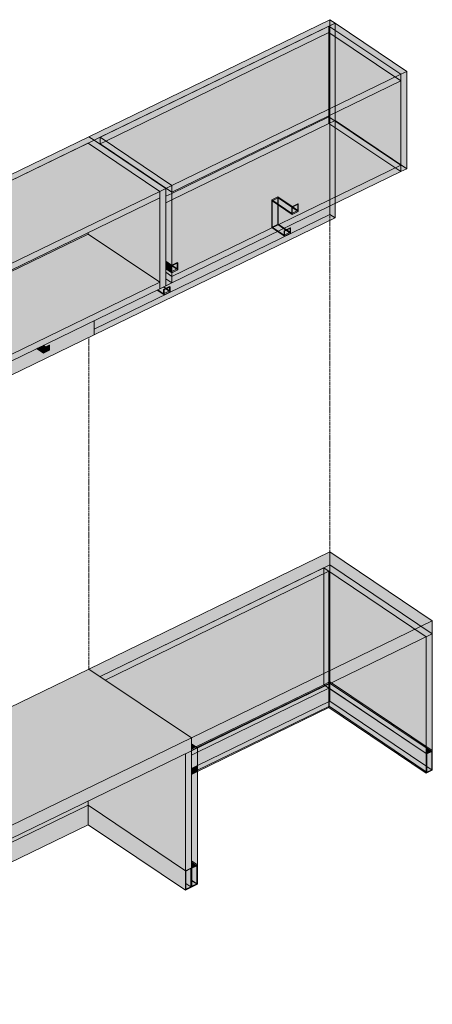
# Model space of a CAD drawing. Header units: centimetres. Extents: x 24402 to 26533, y -691 to 14968.
# Tile 5 of 5: x 25649 to 25754, y 14719 to 14968. Entities that reach past the tile are written whole.
import ezdxf

# ---------------------------------------------------------------- set-up
doc = ezdxf.new("R2010")
doc.units = ezdxf.units.CM
doc.linetypes.add('Dash 1mm', pattern=[0.2, 0.1, -0.1])
doc.layers.add('A-GENM', color=13, linetype='Continuous', lineweight=18)
doc.layers.add('A-GENM-HDLN', color=13, linetype='Dash 1mm', lineweight=18)

# ---------------------------------------------------------------- blocks, each defined once
blk = doc.blocks.new('FURN_St_Szafka - E25-S-03_Szafka 13-V3-E25-S-13')
at = {"layer": 'A-GENM'}
for points in [[(11016.21, 14908.22), (11077.16, 14937.83), (11075.86, 14938.7), (11014.91, 14909.09)], [(11035.87, 14896.77), (11093.77, 14924.9), (11075.63, 14937.09), (11017.73, 14908.96), (11032.82, 14898.82)], [(11093.77, 14924.9), (11095.3, 14925.64), (11077.16, 14937.83), (11075.63, 14937.09), (11091.57, 14926.38)], [(11035.87, 14895.13), (11093.77, 14923.26), (11093.77, 14924.9), (11035.87, 14896.77), (11035.87, 14895.29)], [(11093.77, 14900.28), (11095.3, 14901.02), (11095.3, 14925.64), (11093.77, 14924.9), (11093.77, 14901.02)], [(11093.77, 14901.92), (11093.77, 14923.26), (11075.63, 14914.45), (11075.63, 14914.11), (11091.57, 14903.4)], [(11035.87, 14873.79), (11093.77, 14901.92), (11075.63, 14914.11), (11035.87, 14894.79), (11035.87, 14884.5)], [(11034.35, 14896.03), (11035.87, 14896.77), (11017.73, 14908.96), (11016.21, 14908.22), (11033.24, 14896.77)], [(11035.87, 14872.15), (11093.77, 14900.28), (11093.77, 14901.92), (11035.87, 14873.79), (11035.87, 14872.31)], [(11034.35, 14871.41), (11035.87, 14872.15), (11035.87, 14896.77), (11034.35, 14896.03), (11034.35, 14872.15)], [(11064.4, 14885.21), (11065.92, 14885.95), (11065.79, 14886.03), (11064.27, 14885.29)], [(11064.4, 14883.98), (11064.4, 14885.21), (11064.27, 14885.29), (11064.27, 14884.23), (11062.78, 14885.22), (11062.64, 14885.16), (11064.02, 14884.23)], [(11064.27, 14884.23), (11064.27, 14885.29), (11064.87, 14885.59), (11064.31, 14885.97), (11062.81, 14885.21), (11063.86, 14884.5)], [(11064.4, 14883.98), (11065.92, 14884.72), (11065.92, 14885.95), (11064.4, 14885.21), (11064.4, 14884.23)], [(11033.79, 14869.42), (11033.79, 14870.49), (11034.4, 14870.78), (11033.83, 14871.16), (11032.31, 14870.42), (11032.82, 14870.07)], [(11033.92, 14870.4), (11035.45, 14871.14), (11035.32, 14871.23), (11033.79, 14870.49)], [(11033.92, 14869.17), (11035.45, 14869.91), (11035.45, 14871.14), (11033.92, 14870.4), (11033.92, 14869.42)], [(11033.92, 14869.17), (11033.92, 14870.4), (11033.79, 14870.49), (11033.79, 14869.42), (11032.31, 14870.42), (11032.17, 14870.35), (11033.55, 14869.42)], [(11040.82, 14757.09), (11101.77, 14786.7), (11075.86, 14804.12), (11014.91, 14774.5)], [(11040.82, 14753.81), (11101.77, 14783.42), (11101.77, 14786.7), (11040.82, 14757.09), (11040.82, 14754.13)], [(11100.25, 14753.13), (11100.25, 14782.68), (11075.63, 14770.72), (11075.63, 14769.68), (11098.76, 14754.13)], [(11100.25, 14753.13), (11101.77, 14753.88), (11101.77, 14783.42), (11100.25, 14782.68), (11100.25, 14753.88)], [(11042.35, 14753.51), (11075.63, 14769.68), (11075.63, 14770.72), (11042.35, 14754.55), (11042.35, 14753.81)], [(11042.35, 14748.58), (11075.63, 14764.75), (11075.63, 14769.68), (11042.35, 14753.51), (11042.35, 14750.1)], [(11100.25, 14748.21), (11100.25, 14753.13), (11075.63, 14769.68), (11075.63, 14764.75), (11099.15, 14748.95)], [(11040.82, 14724.26), (11042.35, 14725), (11042.35, 14754.55), (11040.82, 14753.81), (11040.82, 14725.69)], [(11101.62, 14749.04), (11101.62, 14753.64), (11100.4, 14753.04), (11100.4, 14749.86), (11101.03, 14749.44)], [(11042.19, 14720.17), (11042.19, 14724.77), (11040.98, 14724.16), (11040.98, 14720.99), (11041.61, 14720.57)]]:
    blk.add_hatch(color=256, dxfattribs=at).paths.add_polyline_path(points)
h = blk.add_hatch(color=256, dxfattribs=at)
h.paths.add_polyline_path([(11016.21, 14858.98), (11077.16, 14888.59), (11077.16, 14892.21), (11064.33, 14885.95), (11064.87, 14885.59), (11065.79, 14886.03), (11065.92, 14885.95), (11065.92, 14884.72), (11064.4, 14883.98), (11062.64, 14885.16), (11033.86, 14871.14), (11034.4, 14870.78), (11035.32, 14871.23), (11035.45, 14871.14), (11035.45, 14869.91), (11033.92, 14869.17), (11032.17, 14870.35), (11016.21, 14862.6)])
h.paths.add_polyline_path([(11035.87, 14894.79), (11075.63, 14914.11), (11075.63, 14914.45), (11035.87, 14895.13)])
h = blk.add_hatch(color=256, dxfattribs=at)
h.paths.add_polyline_path([(11100.25, 14748.21), (11101.77, 14748.95), (11101.77, 14753.88), (11100.25, 14753.13), (11100.25, 14748.38)])
h.paths.add_polyline_path([(11100.4, 14748.45), (11100.4, 14753.04), (11101.62, 14753.64), (11101.62, 14749.04), (11101.43, 14748.95)])
h = blk.add_hatch(color=256, dxfattribs=at)
h.paths.add_polyline_path([(11040.98, 14719.58), (11042.19, 14720.17), (11040.98, 14720.99), (11040.98, 14720.08)])
h.paths.add_polyline_path([(11100.4, 14748.45), (11101.62, 14749.04), (11100.4, 14749.86), (11100.4, 14748.95)])
h = blk.add_hatch(color=256, dxfattribs=at)
h.paths.add_polyline_path([(11040.82, 14719.34), (11042.35, 14720.08), (11042.35, 14725), (11040.82, 14724.26), (11040.82, 14719.43)])
h.paths.add_polyline_path([(11040.98, 14719.58), (11040.98, 14724.17), (11042.19, 14724.77), (11042.19, 14720.17)])
for p, q in [((11075.86, 14938.7), (11014.91, 14909.09)), ((11077.16, 14937.83), (11075.86, 14938.7)), ((11016.21, 14908.22), (11077.16, 14937.83)), ((11075.63, 14937.09), (11017.73, 14908.96)), ((11077.16, 14937.83), (11075.63, 14937.09)), ((11093.77, 14924.9), (11075.63, 14937.09)), ((11075.63, 14937.09), (11093.77, 14924.9)), ((11095.3, 14925.64), (11077.16, 14937.83)), ((11035.87, 14896.77), (11093.77, 14924.9)), ((11093.77, 14924.9), (11095.3, 14925.64)), ((11093.77, 14923.26), (11093.77, 14924.9)), ((11093.77, 14900.28), (11093.77, 14924.9)), ((11095.3, 14901.02), (11095.3, 14925.64)), ((11093.77, 14923.26), (11035.87, 14895.13)), ((11075.63, 14914.11), (11035.87, 14894.79)), ((11075.63, 14914.45), (11075.63, 14914.11)), ((11093.77, 14901.92), (11075.63, 14914.11)), ((11014.91, 14909.09), (11016.21, 14908.22)), ((11014.91, 14907.59), (11014.91, 14909.09)), ((11017.73, 14908.96), (11016.21, 14908.22)), ((11017.73, 14908.96), (11035.87, 14896.77)), ((11035.87, 14896.77), (11017.73, 14908.96)), ((11014.91, 14907.32), (11014.91, 14907.59)), ((11014.91, 14884.95), (11014.91, 14907.32)), ((11016.21, 14908.22), (11034.35, 14896.03)), ((11016.21, 14908.22), (11016.21, 14906.45)), ((11016.21, 14908.22), (11016.21, 14906.45)), ((11016.21, 14906.45), (11016.21, 14885.58)), ((11016.21, 14906.45), (11016.21, 14885.58)), ((11035.87, 14873.79), (11093.77, 14901.92)), ((11093.77, 14900.28), (11093.77, 14901.92)), ((11095.3, 14901.02), (11093.77, 14900.28)), ((11093.77, 14900.28), (11035.87, 14872.15)), ((11034.35, 14896.03), (11035.87, 14896.77)), ((11034.35, 14871.41), (11034.35, 14896.03)), ((11035.87, 14895.13), (11035.87, 14896.77)), ((11035.87, 14872.15), (11035.87, 14896.77)), ((11077.16, 14888.59), (11077.16, 14892.21)), ((11077.16, 14888.59), (11016.21, 14858.98)), ((11064.27, 14885.29), (11065.79, 14886.03)), ((11065.79, 14886.03), (11065.92, 14885.95)), ((11014.91, 14884.35), (11014.91, 14884.95)), ((11014.91, 14882.71), (11014.91, 14884.35)), ((11016.21, 14885.58), (11016.21, 14883.6)), ((11016.21, 14885.58), (11016.21, 14883.48)), ((11034.35, 14871.41), (11016.21, 14883.6)), ((11062.64, 14885.16), (11064.4, 14883.98)), ((11064.27, 14884.23), (11062.78, 14885.22)), ((11064.4, 14885.21), (11064.27, 14885.29)), ((11064.27, 14885.29), (11064.27, 14884.23)), ((11064.31, 14885.97), (11064.87, 14885.59)), ((11064.4, 14885.21), (11065.92, 14885.95)), ((11064.4, 14883.98), (11064.4, 14885.21)), ((11064.4, 14883.98), (11065.92, 14884.72)), ((11065.92, 14885.95), (11065.92, 14884.72)), ((11014.91, 14861.97), (11014.91, 14882.71)), ((11016.21, 14883.48), (11016.21, 14881.83)), ((11016.21, 14881.83), (11016.21, 14862.6)), ((11030.68, 14873.87), (11030.68, 14873.75)), ((11030.68, 14873.75), (11030.68, 14872.1)), ((11030.81, 14873.66), (11030.81, 14873.78)), ((11030.81, 14872.02), (11030.81, 14873.66)), ((11035.87, 14872.15), (11035.87, 14873.79)), ((11030.68, 14872.1), (11030.68, 14871.35)), ((11030.68, 14871.35), (11032.17, 14870.35)), ((11030.81, 14871.42), (11030.81, 14872.02)), ((11030.81, 14871.42), (11031.33, 14871.67)), ((11032.31, 14870.42), (11030.81, 14871.42)), ((11031.33, 14871.67), (11032.34, 14872.16)), ((11032.34, 14872.76), (11032.34, 14872.64)), ((11032.34, 14872.64), (11032.34, 14872.16)), ((11032.34, 14872.16), (11032.82, 14871.84)), ((11032.82, 14871.84), (11033.83, 14871.16)), ((11033.79, 14870.49), (11035.32, 14871.23)), ((11033.83, 14871.16), (11034.4, 14870.78)), ((11033.92, 14870.4), (11035.45, 14871.14)), ((11035.87, 14872.15), (11034.35, 14871.41)), ((11035.32, 14871.23), (11035.45, 14871.14)), ((11035.45, 14871.14), (11035.45, 14869.91)), ((11032.17, 14870.35), (11033.92, 14869.17)), ((11033.79, 14869.42), (11032.31, 14870.42)), ((11033.92, 14870.4), (11033.79, 14870.49)), ((11033.79, 14870.49), (11033.79, 14869.42)), ((11033.92, 14869.17), (11033.92, 14870.4)), ((11033.92, 14869.17), (11035.45, 14869.91)), ((11014.91, 14859.85), (11014.91, 14861.97)), ((11016.21, 14862.6), (11016.21, 14858.98)), ((11016.21, 14858.98), (11014.91, 14859.85)), ((11075.86, 14804.12), (11014.91, 14774.5)), ((11101.77, 14786.7), (11075.86, 14804.12)), ((11040.82, 14757.09), (11101.77, 14786.7)), ((11101.77, 14783.42), (11101.77, 14786.7)), ((11101.77, 14783.42), (11040.82, 14753.81)), ((11100.25, 14782.68), (11101.77, 14783.42)), ((11100.25, 14753.13), (11100.25, 14782.68)), ((11101.77, 14753.88), (11101.77, 14783.42)), ((11014.91, 14774.5), (11040.82, 14757.09)), ((11014.91, 14771.22), (11014.91, 14774.5)), ((11040.82, 14753.81), (11014.91, 14771.22)), ((11014.91, 14771.22), (11040.82, 14753.81)), ((11014.91, 14771.22), (11014.91, 14741.68)), ((11075.63, 14769.68), (11042.35, 14753.51)), ((11042.35, 14753.51), (11075.63, 14769.68)), ((11075.63, 14769.68), (11075.63, 14770.72)), ((11100.25, 14753.13), (11075.63, 14769.68)), ((11075.63, 14769.68), (11100.25, 14753.13)), ((11075.63, 14764.75), (11075.63, 14769.68)), ((11075.63, 14764.75), (11042.35, 14748.58)), ((11100.25, 14748.21), (11075.63, 14764.75)), ((11040.82, 14753.81), (11040.82, 14757.09)), ((11040.82, 14753.81), (11042.35, 14754.55)), ((11042.35, 14725), (11042.35, 14754.55)), ((11040.82, 14724.26), (11040.82, 14753.81)), ((11101.77, 14753.88), (11100.25, 14753.13)), ((11100.25, 14753.13), (11101.77, 14753.88)), ((11100.25, 14753.13), (11100.25, 14748.21)), ((11101.62, 14753.64), (11100.4, 14753.04)), ((11100.4, 14748.45), (11100.4, 14753.04)), ((11101.62, 14753.64), (11101.62, 14749.04)), ((11101.77, 14748.95), (11101.77, 14753.88)), ((11101.62, 14749.04), (11100.4, 14749.86)), ((11101.77, 14748.95), (11100.25, 14748.21)), ((11100.4, 14748.45), (11101.62, 14749.04)), ((11015.31, 14741.41), (11014.91, 14741.68)), ((11014.91, 14741.68), (11015.31, 14741.41)), ((11014.91, 14741.68), (11014.91, 14741.34)), ((11014.91, 14741.34), (11014.91, 14741.22)), ((11014.91, 14741.22), (11014.91, 14739.93)), ((11014.91, 14739.91), (11014.91, 14736.75)), ((11040.82, 14724.26), (11015.31, 14741.41)), ((11015.31, 14741.41), (11040.82, 14724.26)), ((11014.91, 14736.75), (11039.45, 14720.26)), ((11042.35, 14725), (11040.82, 14724.26)), ((11042.35, 14725), (11040.82, 14724.26)), ((11040.82, 14724.26), (11040.82, 14719.34)), ((11040.98, 14724.17), (11042.19, 14724.77)), ((11042.19, 14724.77), (11042.19, 14720.17)), ((11042.35, 14720.08), (11042.35, 14725)), ((11040.98, 14719.58), (11040.98, 14724.17)), ((11039.45, 14720.26), (11040.82, 14719.34)), ((11040.82, 14719.34), (11042.35, 14720.08)), ((11040.98, 14720.99), (11042.19, 14720.17)), ((11042.19, 14720.17), (11040.98, 14719.58))]:
    blk.add_line(p, q, dxfattribs=at)
at = {"layer": 'A-GENM-HDLN'}
for p, q in [((11075.86, 14887.96), (11075.86, 14804.12)), ((11014.91, 14859.85), (11014.91, 14858.35)), ((11014.91, 14858.35), (11014.91, 14774.5))]:
    blk.add_line(p, q, dxfattribs=at)
blk = doc.blocks.new('FURN_St_Szafka - E25-S-03_Szafka 13-V4-E25-S-13')
at = {"layer": 'A-GENM', "transparency": 33554466}
for color, points in [(254, [(11077.16, 14937.83), (11138.11, 14967.44), (11136.81, 14968.31), (11075.86, 14938.7), (11076.06, 14938.57)]), (254, [(11154.72, 14954.51), (11156.24, 14955.25), (11138.11, 14967.44), (11138.11, 14965.68), (11153.62, 14955.25)]), (254, [(11154.72, 14929.89), (11156.24, 14930.63), (11156.24, 14955.25), (11154.72, 14954.51), (11154.72, 14931.53)]), (254, [(11154.72, 14931.53), (11154.72, 14952.87), (11138.11, 14944.8), (11138.11, 14942.7), (11145.35, 14937.83)]), (254, [(11138.11, 14923.46), (11153.3, 14930.84), (11138.11, 14941.06), (11138.11, 14924.74)]), (254, [(11138.11, 14921.82), (11154.72, 14929.89), (11153.3, 14930.84), (11138.11, 14923.46)]), (254, [(11096.82, 14904.29), (11096.82, 14904.29), (11096.82, 14904.6), (11096.69, 14904.54), (11096.69, 14906.18), (11096.79, 14906.23), (11095.3, 14907.24), (11095.3, 14905.31), (11096.69, 14904.37)]), (254, [(11096.69, 14904.54), (11096.82, 14904.6), (11096.79, 14906.23), (11096.69, 14906.18), (11096.69, 14906.03)]), (254, [(11078.7, 14802.21), (11136.81, 14830.44), (11159.89, 14814.93), (11162.72, 14816.31), (11136.81, 14833.73), (11075.86, 14804.12), (11078.68, 14802.22)]), (254, [(11079.99, 14801.34), (11135.29, 14828.2), (11135.29, 14829.7), (11078.7, 14802.21), (11079.65, 14801.57)]), (254, [(11161.2, 14812.29), (11162.72, 14813.03), (11136.81, 14830.44), (11135.29, 14829.7), (11160.1, 14813.03)]), (254, [(11135.29, 14800.16), (11136.58, 14800.79), (11136.58, 14828.83), (11135.29, 14829.7), (11135.29, 14800.58)]), (254, [(11137.21, 14800.63), (11161.2, 14812.29), (11136.58, 14828.83), (11136.58, 14800.79), (11136.81, 14800.9), (11137.11, 14800.7)]), (254, [(11102.9, 14784.42), (11135.29, 14800.16), (11135.29, 14828.2), (11079.99, 14801.34), (11101.77, 14786.7), (11101.77, 14785.18)]), (254, [(11162.72, 14813.03), (11162.72, 14816.31), (11159.89, 14814.93), (11161.2, 14814.05)]), (254, [(11161.2, 14784.51), (11161.2, 14812.29), (11137.21, 14800.63), (11157.94, 14786.7)]), (254, [(11162.72, 14783.49), (11162.72, 14813.03), (11161.2, 14812.29), (11161.2, 14784.51), (11162.57, 14783.59)]), (8, [(11103.3, 14784.16), (11135.69, 14799.89), (11135.56, 14799.98), (11103.17, 14784.24)]), (8, [(11103.3, 14783.12), (11136.58, 14799.29), (11135.69, 14799.89), (11103.3, 14784.16), (11103.3, 14783.42)]), (8, [(11103.3, 14779.71), (11136.79, 14795.98), (11136.79, 14799.15), (11136.58, 14799.29), (11103.3, 14783.12), (11103.3, 14782.39)]), (8, [(11136.58, 14800.48), (11136.77, 14800.58), (11136.81, 14800.9), (11136.58, 14800.78), (11136.58, 14800.58)]), (8, [(11136.79, 14799.15), (11136.79, 14800.43), (11136.74, 14800.41), (11136.58, 14799.29)]), (8, [(11136.74, 14800.41), (11136.79, 14800.43), (11136.77, 14800.56)]), (8, [(11136.79, 14800.43), (11136.92, 14800.49), (11136.79, 14800.58)]), (8, [(11161.2, 14782.75), (11161.2, 14784.17), (11136.92, 14800.49), (11136.79, 14800.43), (11136.81, 14799.14), (11160.2, 14783.42)]), (8, [(11161.35, 14779.47), (11161.35, 14782.66), (11162.57, 14783.25), (11162.43, 14783.34), (11161.2, 14782.75), (11136.79, 14799.15), (11136.81, 14795.97), (11161.25, 14779.54)]), (8, [(11161.2, 14784.17), (11161.2, 14784.51), (11137.21, 14800.63), (11136.92, 14800.49), (11157.68, 14786.54)]), (8, [(11103.3, 14778.19), (11136.58, 14794.37), (11136.58, 14794.68), (11103.3, 14778.51)]), (8, [(11161.2, 14777.82), (11161.2, 14778.16), (11136.58, 14794.68), (11136.61, 14794.35), (11160.84, 14778.06)]), (254, [(11101.77, 14783.88), (11102.9, 14784.42), (11101.77, 14785.18), (11101.77, 14784.16)]), (8, [(11161.2, 14782.75), (11162.43, 14783.34), (11161.2, 14784.17), (11161.2, 14783.42)]), (8, [(11161.2, 14777.82), (11162.72, 14778.56), (11162.72, 14783.49), (11162.46, 14783.33), (11162.57, 14783.25), (11162.57, 14778.65), (11161.35, 14778.06), (11161.2, 14778.16), (11161.2, 14778.06)]), (8, [(11162.57, 14778.65), (11162.57, 14783.25), (11161.35, 14782.66), (11161.35, 14779.47), (11161.98, 14779.05)]), (8, [(11101.77, 14777.77), (11103.3, 14778.51), (11103.3, 14779.71), (11101.77, 14778.97), (11101.77, 14778.25)]), (8, [(11101.77, 14777.45), (11103.3, 14778.19), (11103.3, 14778.51), (11101.77, 14777.77)]), (254, [(11103.3, 14754.62), (11103.3, 14778.19), (11101.77, 14777.45), (11101.77, 14755.64), (11103.14, 14754.72)]), (8, [(11101.77, 14753.88), (11103, 14754.47), (11101.77, 14755.3), (11101.77, 14754.13)]), (8, [(11101.77, 14748.95), (11103.3, 14749.69), (11103.3, 14754.62), (11103, 14754.47), (11103.14, 14754.38), (11103.14, 14749.78), (11101.92, 14749.19), (11101.77, 14749.29), (11101.77, 14749.04)]), (8, [(11101.92, 14750.6), (11101.92, 14753.79), (11103.14, 14754.38), (11103, 14754.47), (11101.77, 14753.88), (11101.77, 14750.7), (11101.83, 14750.67)]), (8, [(11103.14, 14749.78), (11103.14, 14754.38), (11101.92, 14753.77), (11101.92, 14750.6), (11102.56, 14750.18)])]:
    blk.add_hatch(color=color, dxfattribs=at).paths.add_polyline_path(points)
h = blk.add_hatch(color=254, dxfattribs=at)
h.paths.add_polyline_path([(11096.82, 14901.76), (11123.59, 14914.77), (11122.11, 14915.76), (11122.11, 14922.74), (11123.63, 14923.48), (11127.29, 14921.05), (11128.69, 14921.72), (11128.81, 14921.64), (11128.81, 14919.83), (11127.29, 14919.09), (11123.76, 14921.46), (11123.76, 14916.58), (11125.26, 14915.58), (11138.11, 14921.82), (11138.11, 14941.06), (11136.58, 14942.08), (11136.58, 14943.72), (11096.82, 14924.4), (11096.82, 14906.24), (11098.21, 14906.92), (11098.34, 14906.83), (11098.34, 14905.03), (11096.82, 14904.29), (11096.82, 14901.92)])
h.paths.add_polyline_path([(11095.3, 14901.02), (11096.82, 14901.76), (11095.3, 14902.78), (11095.3, 14901.76)])
h.paths.add_polyline_path([(11096.82, 14924.74), (11136.58, 14944.06), (11136.58, 14966.7), (11078.68, 14938.57), (11096.82, 14926.38), (11096.82, 14924.9)])
h.paths.add_polyline_path([(11095.3, 14923.66), (11096.82, 14924.4), (11096.82, 14924.74), (11078.68, 14936.93), (11078.68, 14938.57), (11077.16, 14937.83), (11095.3, 14925.64), (11095.3, 14924)])
h.paths.add_polyline_path([(11138.11, 14942.7), (11138.11, 14944.8), (11136.58, 14944.06), (11136.58, 14943.72)])
h.paths.add_polyline_path([(11138.11, 14965.68), (11138.11, 14967.44), (11136.58, 14966.7), (11137.16, 14966.32)])
h = blk.add_hatch(color=254, dxfattribs=at)
h.paths.add_polyline_path([(11096.82, 14901.76), (11096.82, 14904.29), (11095.3, 14905.31), (11095.3, 14902.78), (11096.58, 14901.92)])
h.paths.add_polyline_path([(11096.79, 14906.23), (11096.82, 14906.24), (11096.82, 14924.4), (11095.3, 14923.66), (11095.3, 14907.24), (11096.69, 14906.3)])
h.paths.add_polyline_path([(11096.82, 14924.74), (11096.82, 14926.38), (11078.68, 14938.57), (11078.68, 14936.93), (11096.58, 14924.9)])
h.paths.add_polyline_path([(11138.11, 14941.06), (11138.11, 14942.7), (11136.58, 14943.72), (11136.58, 14942.08)])
h.paths.add_polyline_path([(11136.58, 14944.06), (11138.11, 14944.8), (11138.11, 14965.68), (11136.58, 14966.7), (11136.58, 14945.7)])
h = blk.add_hatch(color=254, dxfattribs=at)
h.paths.add_polyline_path([(11154.72, 14929.89), (11154.72, 14931.53), (11138.11, 14942.7), (11138.11, 14941.06), (11153.3, 14930.84)])
h.paths.add_polyline_path([(11138.11, 14944.8), (11154.72, 14952.87), (11154.72, 14954.51), (11138.11, 14965.68), (11138.11, 14946.44)])
h = blk.add_hatch(color=254, dxfattribs=at)
h.paths.add_polyline_path([(11077.16, 14888.59), (11138.11, 14918.2), (11138.11, 14921.82), (11125.28, 14915.56), (11125.82, 14915.2), (11126.74, 14915.65), (11126.87, 14915.56), (11126.87, 14914.33), (11125.35, 14913.59), (11123.59, 14914.77), (11094.81, 14900.75), (11095.35, 14900.39), (11096.27, 14900.84), (11096.4, 14900.75), (11096.4, 14899.52), (11094.87, 14898.78), (11093.12, 14899.96), (11077.16, 14892.21)])
h.paths.add_polyline_path([(11096.82, 14924.4), (11136.58, 14943.72), (11136.58, 14944.06), (11096.82, 14924.74)])
h = blk.add_hatch(color=254, dxfattribs=at)
h.paths.add_polyline_path([(11096.82, 14904.29), (11098.34, 14905.03), (11098.34, 14906.83), (11098.21, 14906.92), (11096.82, 14906.21), (11098.21, 14905.28), (11096.82, 14904.6), (11096.82, 14904.54)])
h.paths.add_polyline_path([(11123.59, 14914.77), (11125.26, 14915.58), (11123.76, 14916.58), (11123.76, 14921.46), (11127.29, 14919.09), (11128.81, 14919.83), (11128.81, 14921.64), (11128.69, 14921.72), (11127.27, 14921.04), (11123.63, 14923.48), (11122.11, 14922.74), (11122.11, 14915.76), (11122.24, 14915.68)])
h.paths.add_polyline_path([(11127.16, 14919.34), (11127.16, 14920.98), (11127.29, 14921.02), (11128.69, 14920.08), (11127.29, 14919.41)])
h.paths.add_polyline_path([(11123.76, 14921.46), (11122.24, 14922.49), (11123.76, 14923.23), (11123.76, 14921.51)])
h = blk.add_hatch(color=254, dxfattribs=at)
h.paths.add_polyline_path([(11096.82, 14904.6), (11098.21, 14905.28), (11096.82, 14906.21), (11096.82, 14906.09)])
h.paths.add_polyline_path([(11127.16, 14919.34), (11128.69, 14920.08), (11127.27, 14921.04), (11127.16, 14920.98), (11127.16, 14920.83)])
h.paths.add_polyline_path([(11123.76, 14921.46), (11123.76, 14923.23), (11122.24, 14922.49)])
h = blk.add_hatch(color=254, dxfattribs=at)
h.paths.add_polyline_path([(11094.87, 14898.78), (11096.4, 14899.52), (11096.4, 14900.75), (11096.27, 14900.84), (11095.35, 14900.39), (11094.78, 14900.77), (11093.12, 14899.96), (11094.74, 14898.87)])
h.paths.add_polyline_path([(11094.74, 14899.03), (11094.74, 14900.1), (11095.35, 14900.39), (11096.27, 14899.77), (11094.87, 14899.1)])
h.paths.add_polyline_path([(11125.35, 14913.59), (11126.87, 14914.33), (11126.87, 14915.56), (11126.74, 14915.65), (11125.82, 14915.2), (11125.26, 14915.58), (11123.59, 14914.77), (11125.22, 14913.67)])
h.paths.add_polyline_path([(11125.22, 14913.84), (11125.22, 14914.91), (11125.82, 14915.2), (11126.74, 14914.58), (11125.35, 14913.9)])
h = blk.add_hatch(color=254, dxfattribs=at)
h.paths.add_polyline_path([(11094.74, 14899.03), (11096.27, 14899.77), (11095.35, 14900.39), (11094.74, 14900.1), (11094.74, 14899.95)])
h.paths.add_polyline_path([(11125.22, 14913.84), (11126.74, 14914.58), (11125.82, 14915.2), (11125.22, 14914.91), (11125.22, 14914.76)])
h = blk.add_hatch(color=8, dxfattribs=at)
h.paths.add_polyline_path([(11101.77, 14783.56), (11103.17, 14784.24), (11102.9, 14784.42), (11101.77, 14783.88)])
h.paths.add_polyline_path([(11135.56, 14799.98), (11136.58, 14800.48), (11136.58, 14800.79), (11135.29, 14800.16), (11135.32, 14800.14)])
h = blk.add_hatch(color=8, dxfattribs=at)
h.paths.add_polyline_path([(11101.77, 14782.38), (11103.3, 14783.12), (11103.3, 14784.16), (11101.77, 14783.42), (11101.77, 14782.68)])
h.paths.add_polyline_path([(11136.58, 14799.29), (11136.58, 14800.33), (11135.69, 14799.89)])
h.paths.add_polyline_path([(11136.58, 14800.33), (11136.74, 14800.41), (11136.77, 14800.56), (11136.58, 14800.48)])
h = blk.add_hatch(color=8, dxfattribs=at)
h.paths.add_polyline_path([(11101.77, 14783.42), (11103.3, 14784.16), (11103.17, 14784.24), (11101.77, 14783.56)])
h.paths.add_polyline_path([(11135.69, 14799.89), (11136.58, 14800.33), (11136.58, 14800.48), (11135.56, 14799.98)])
h = blk.add_hatch(color=8, dxfattribs=at)
h.paths.add_polyline_path([(11101.77, 14778.97), (11103.3, 14779.71), (11103.3, 14783.12), (11101.77, 14782.38)])
h.paths.add_polyline_path([(11136.58, 14799.29), (11136.74, 14800.41), (11136.58, 14800.33)])
h = blk.add_hatch(color=8, dxfattribs=at)
h.paths.add_polyline_path([(11103.17, 14784.24), (11135.56, 14799.98), (11135.29, 14800.16), (11102.9, 14784.42)])
h.paths.add_polyline_path([(11136.92, 14800.49), (11137.21, 14800.63), (11136.81, 14800.9), (11136.79, 14800.58), (11136.81, 14800.56)])
h = blk.add_hatch(color=8, dxfattribs=at)
h.paths.add_polyline_path([(11101.92, 14749.19), (11101.92, 14750.6), (11101.77, 14750.7), (11101.78, 14749.28)])
h.paths.add_polyline_path([(11161.35, 14778.06), (11161.35, 14779.47), (11136.79, 14795.98), (11103.3, 14779.71), (11103.3, 14778.51), (11136.61, 14794.69), (11161.21, 14778.16)])
h = blk.add_hatch(color=8, dxfattribs=at)
h.paths.add_polyline_path([(11103, 14754.47), (11103.3, 14754.62), (11101.77, 14755.64), (11101.77, 14755.3), (11102.79, 14754.62)])
h.paths.add_polyline_path([(11162.43, 14783.34), (11162.72, 14783.49), (11161.2, 14784.51), (11161.2, 14784.17), (11162.32, 14783.42)])
h = blk.add_hatch(color=8, dxfattribs=at)
h.paths.add_polyline_path([(11101.92, 14749.19), (11103.14, 14749.78), (11101.92, 14750.6), (11101.92, 14749.69)])
h.paths.add_polyline_path([(11161.35, 14778.06), (11162.57, 14778.65), (11161.35, 14779.47), (11161.35, 14778.56)])
at = {"layer": 'A-GENM', "color": 9}
for p, q in [((11136.81, 14968.31), (11075.86, 14938.7)), ((11138.11, 14967.44), (11136.81, 14968.31)), ((11136.81, 14966.81), (11136.81, 14968.31)), ((11077.16, 14937.83), (11138.11, 14967.44)), ((11136.58, 14966.7), (11078.68, 14938.57)), ((11138.11, 14967.44), (11136.58, 14966.7)), ((11154.72, 14954.51), (11136.58, 14966.7)), ((11136.58, 14966.7), (11136.58, 14965.06)), ((11136.58, 14966.7), (11154.72, 14954.51)), ((11136.58, 14966.7), (11136.58, 14944.06)), ((11156.24, 14955.25), (11138.11, 14967.44)), ((11138.11, 14965.68), (11138.11, 14967.44)), ((11138.11, 14965.68), (11138.11, 14967.44)), ((11080.1, 14937.62), (11136.58, 14965.06)), ((11136.58, 14965.06), (11154.72, 14952.87)), ((11096.82, 14926.38), (11154.72, 14954.51)), ((11154.72, 14954.51), (11156.24, 14955.25)), ((11154.72, 14952.87), (11154.72, 14954.51)), ((11154.72, 14929.89), (11154.72, 14954.51)), ((11156.24, 14930.63), (11156.24, 14955.25)), ((11154.72, 14952.87), (11096.82, 14924.74)), ((11136.58, 14943.72), (11096.82, 14924.4)), ((11136.58, 14944.06), (11136.58, 14943.72)), ((11154.72, 14931.53), (11136.58, 14943.72)), ((11136.58, 14943.72), (11136.58, 14942.08)), ((11136.58, 14943.72), (11136.58, 14942.08)), ((11138.11, 14942.82), (11138.11, 14944.8)), ((11138.11, 14942.7), (11138.11, 14944.8)), ((11096.82, 14922.76), (11136.58, 14942.08)), ((11136.58, 14942.08), (11154.72, 14929.89)), ((11154.72, 14929.89), (11136.58, 14942.08)), ((11138, 14942.77), (11138.11, 14942.82)), ((11138.11, 14942.82), (11156.24, 14930.63)), ((11138.11, 14921.82), (11138.11, 14941.06)), ((11075.86, 14938.7), (11077.16, 14937.83)), ((11078.68, 14938.57), (11077.16, 14937.83)), ((11078.68, 14938.57), (11096.82, 14926.38)), ((11078.68, 14936.93), (11078.68, 14938.57)), ((11096.82, 14926.38), (11078.68, 14938.57)), ((11078.68, 14936.81), (11078.68, 14938.57)), ((11077.16, 14937.83), (11095.3, 14925.64)), ((11096.82, 14924.74), (11078.68, 14936.93)), ((11096.82, 14903.4), (11154.72, 14931.53)), ((11154.72, 14929.89), (11154.72, 14931.53)), ((11154.72, 14929.89), (11096.82, 14901.76)), ((11156.24, 14930.63), (11154.72, 14929.89)), ((11095.3, 14925.64), (11096.82, 14926.38)), ((11096.82, 14924.74), (11096.82, 14926.38)), ((11096.82, 14901.76), (11096.82, 14926.38)), ((11095.3, 14901.02), (11095.3, 14925.64)), ((11096.82, 14924.4), (11095.3, 14923.66)), ((11123.63, 14923.48), (11122.11, 14922.74)), ((11123.63, 14923.48), (11127.27, 14921.04)), ((11123.63, 14923.17), (11123.63, 14923.48)), ((11122.11, 14922.74), (11122.11, 14915.76)), ((11127.16, 14919.34), (11122.11, 14922.74)), ((11122.24, 14922.49), (11123.76, 14923.23)), ((11122.24, 14915.84), (11122.24, 14922.49)), ((11122.24, 14922.49), (11127.29, 14919.09)), ((11123.63, 14921.55), (11123.63, 14923.17)), ((11123.63, 14916.52), (11123.63, 14921.55)), ((11127.16, 14920.94), (11123.76, 14923.23)), ((11123.76, 14923.23), (11123.76, 14921.46)), ((11123.76, 14921.46), (11123.76, 14916.58)), ((11127.16, 14920.98), (11128.69, 14921.72)), ((11127.29, 14920.9), (11127.16, 14920.98)), ((11127.16, 14920.98), (11127.16, 14919.34)), ((11127.29, 14920.86), (11127.16, 14920.94)), ((11127.27, 14921.04), (11128.69, 14920.08)), ((11127.29, 14920.9), (11128.81, 14921.64)), ((11127.29, 14919.09), (11127.29, 14920.9)), ((11128.69, 14920.08), (11128.69, 14921.72)), ((11128.69, 14921.72), (11128.81, 14921.64)), ((11128.81, 14921.64), (11128.81, 14919.83)), ((11136.81, 14919.07), (11136.81, 14921.19)), ((11138.11, 14918.2), (11138.11, 14921.82)), ((11077.16, 14890.09), (11136.81, 14919.07)), ((11127.16, 14919.34), (11128.69, 14920.08)), ((11128.54, 14920.01), (11127.29, 14920.86)), ((11127.29, 14919.09), (11128.81, 14919.83)), ((11128.81, 14919.83), (11128.54, 14920.01)), ((11136.81, 14919.07), (11138.11, 14918.2)), ((11138.11, 14918.2), (11077.16, 14888.59)), ((11122.24, 14915.84), (11123.76, 14916.58)), ((11122.25, 14915.83), (11123.63, 14916.5)), ((11125.12, 14915.51), (11123.63, 14916.5)), ((11123.76, 14916.58), (11125.26, 14915.58)), ((11122.11, 14915.76), (11122.25, 14915.83)), ((11122.11, 14915.76), (11123.59, 14914.77)), ((11123.73, 14914.84), (11122.24, 14915.84)), ((11123.59, 14914.77), (11125.35, 14913.59)), ((11125.22, 14913.84), (11123.73, 14914.84)), ((11125.68, 14915.13), (11125.12, 14915.51)), ((11125.22, 14914.91), (11126.74, 14915.65)), ((11125.35, 14914.82), (11125.22, 14914.91)), ((11125.22, 14914.91), (11125.22, 14913.84)), ((11125.22, 14913.84), (11126.74, 14914.58)), ((11125.26, 14915.58), (11125.82, 14915.2)), ((11125.35, 14914.82), (11126.87, 14915.56)), ((11125.35, 14913.59), (11125.35, 14914.82)), ((11125.35, 14913.59), (11126.87, 14914.33)), ((11126.6, 14914.51), (11125.68, 14915.13)), ((11125.82, 14915.2), (11126.74, 14914.58)), ((11126.87, 14914.33), (11126.6, 14914.51)), ((11126.74, 14914.58), (11126.74, 14915.65)), ((11126.74, 14915.65), (11126.87, 14915.56)), ((11126.87, 14915.56), (11126.87, 14914.33)), ((11096.69, 14906.14), (11095.3, 14907.07)), ((11096.81, 14906.05), (11096.69, 14906.14)), ((11096.82, 14906.24), (11098.21, 14906.92)), ((11096.82, 14906.09), (11098.34, 14906.83)), ((11096.82, 14906.21), (11098.21, 14905.28)), ((11098.07, 14905.21), (11096.82, 14906.05)), ((11098.21, 14905.28), (11098.21, 14906.92)), ((11098.21, 14906.92), (11098.34, 14906.83)), ((11098.34, 14906.83), (11098.34, 14905.03)), ((11095.3, 14904.43), (11096.82, 14903.4)), ((11096.69, 14904.54), (11096.82, 14904.6)), ((11096.82, 14904.6), (11098.21, 14905.28)), ((11096.82, 14904.29), (11098.34, 14905.03)), ((11098.34, 14905.03), (11098.07, 14905.21)), ((11096.82, 14901.76), (11095.3, 14902.78)), ((11095.3, 14902.78), (11096.82, 14901.76)), ((11096.82, 14901.76), (11095.3, 14901.02)), ((11096.82, 14901.76), (11096.82, 14903.4)), ((11093.12, 14899.96), (11094.87, 14898.78)), ((11094.74, 14899.03), (11093.26, 14900.03)), ((11095.2, 14900.32), (11094.64, 14900.7)), ((11094.74, 14900.1), (11096.27, 14900.84)), ((11094.87, 14900.01), (11094.74, 14900.1)), ((11094.74, 14900.1), (11094.74, 14899.03)), ((11094.74, 14899.03), (11096.27, 14899.77)), ((11094.78, 14900.77), (11095.35, 14900.39)), ((11094.87, 14900.01), (11096.4, 14900.75)), ((11094.87, 14898.78), (11094.87, 14900.01)), ((11094.87, 14898.78), (11096.4, 14899.52)), ((11096.13, 14899.7), (11095.2, 14900.32)), ((11095.35, 14900.39), (11096.27, 14899.77)), ((11096.4, 14899.52), (11096.13, 14899.7)), ((11096.27, 14899.77), (11096.27, 14900.84)), ((11096.27, 14900.84), (11096.4, 14900.75)), ((11096.4, 14900.75), (11096.4, 14899.52)), ((11077.16, 14892.21), (11077.16, 14888.59)), ((11136.81, 14833.73), (11075.86, 14804.12)), ((11162.72, 14816.31), (11136.81, 14833.73)), ((11136.81, 14833.73), (11136.81, 14830.44)), ((11078.7, 14802.21), (11136.81, 14830.44)), ((11135.29, 14829.7), (11078.7, 14802.21)), ((11079.99, 14801.34), (11136.58, 14828.83)), ((11136.81, 14830.44), (11135.29, 14829.7)), ((11135.29, 14829.7), (11161.2, 14812.29)), ((11136.58, 14828.83), (11135.29, 14829.7)), ((11136.58, 14800.33), (11136.58, 14828.83)), ((11136.81, 14830.44), (11162.72, 14813.03)), ((11162.72, 14813.03), (11136.81, 14830.44)), ((11101.77, 14786.7), (11162.72, 14816.31)), ((11162.72, 14813.03), (11162.72, 14816.31)), ((11162.72, 14813.03), (11101.77, 14783.42)), ((11161.2, 14812.29), (11162.72, 14813.03)), ((11161.2, 14782.75), (11161.2, 14812.29)), ((11162.72, 14783.49), (11162.72, 14813.03)), ((11075.86, 14804.12), (11101.77, 14786.7)), ((11103.17, 14784.24), (11135.56, 14799.98)), ((11136.58, 14799.29), (11103.3, 14783.12)), ((11103.3, 14783.12), (11136.58, 14799.29)), ((11136.58, 14799.28), (11103.3, 14783.1)), ((11135.56, 14799.98), (11136.58, 14800.48)), ((11136.58, 14799.29), (11135.69, 14799.89)), ((11135.69, 14799.89), (11136.58, 14799.29)), ((11136.58, 14800.48), (11136.77, 14800.56)), ((11136.58, 14799.29), (11136.58, 14800.33)), ((11161.2, 14782.75), (11136.58, 14799.29)), ((11136.58, 14799.29), (11161.2, 14782.75)), ((11136.58, 14794.37), (11136.58, 14799.29)), ((11161.2, 14782.76), (11136.61, 14799.29)), ((11136.61, 14799.27), (11136.61, 14794.69)), ((11136.79, 14800.58), (11136.92, 14800.49)), ((11136.79, 14800.43), (11136.79, 14800.58)), ((11136.79, 14799.17), (11136.79, 14800.43)), ((11136.79, 14795.98), (11136.79, 14799.15)), ((11136.81, 14800.9), (11136.81, 14800.56)), ((11136.81, 14800.56), (11136.81, 14800.44)), ((11136.81, 14800.44), (11136.81, 14799.15)), ((11136.81, 14799.14), (11136.81, 14795.98)), ((11136.92, 14800.49), (11161.2, 14784.17)), ((11137.21, 14800.63), (11162.72, 14783.49)), ((11162.72, 14783.49), (11137.21, 14800.63)), ((11136.79, 14795.98), (11103.3, 14779.71)), ((11103.3, 14779.69), (11136.79, 14795.97)), ((11103.3, 14778.51), (11136.58, 14794.68)), ((11136.58, 14794.37), (11103.3, 14778.19)), ((11161.2, 14777.82), (11136.58, 14794.37)), ((11136.61, 14794.69), (11161.2, 14778.16)), ((11161.35, 14779.47), (11136.79, 14795.98)), ((11136.81, 14795.98), (11161.35, 14779.48)), ((11101.77, 14783.42), (11101.77, 14786.7)), ((11103.3, 14784.16), (11101.77, 14785.18)), ((11101.77, 14783.56), (11103.17, 14784.24)), ((11101.77, 14783.42), (11103.3, 14784.16)), ((11103.3, 14754.62), (11103.3, 14784.16)), ((11161.2, 14784.17), (11162.43, 14783.34)), ((11101.77, 14753.88), (11101.77, 14783.42)), ((11103.3, 14783.12), (11101.77, 14782.38)), ((11101.77, 14782.38), (11103.3, 14783.12)), ((11103.3, 14783.1), (11101.77, 14782.36)), ((11162.72, 14783.49), (11161.2, 14782.75)), ((11161.2, 14782.75), (11162.72, 14783.49)), ((11161.2, 14782.75), (11161.2, 14777.82)), ((11161.35, 14782.66), (11161.21, 14782.75)), ((11162.57, 14783.25), (11161.35, 14782.66)), ((11161.35, 14778.06), (11161.35, 14782.66)), ((11162.46, 14783.33), (11162.57, 14783.25)), ((11162.57, 14783.25), (11162.57, 14778.65)), ((11162.72, 14778.56), (11162.72, 14783.49)), ((11103.3, 14779.71), (11101.77, 14778.97)), ((11101.77, 14778.95), (11103.3, 14779.69)), ((11161.35, 14779.48), (11162.72, 14778.56)), ((11162.57, 14778.65), (11161.35, 14779.47)), ((11101.77, 14777.77), (11103.3, 14778.51)), ((11103.3, 14778.19), (11101.77, 14777.45)), ((11162.72, 14778.56), (11161.2, 14777.82)), ((11161.21, 14778.16), (11161.35, 14778.06)), ((11161.35, 14778.06), (11162.57, 14778.65)), ((11101.77, 14755.64), (11103.3, 14754.62)), ((11103.3, 14754.62), (11101.77, 14755.64)), ((11103, 14754.47), (11101.77, 14755.3)), ((11103.3, 14754.62), (11101.77, 14753.88)), ((11103.3, 14754.62), (11101.77, 14753.88)), ((11101.92, 14753.79), (11103.14, 14754.38)), ((11103.14, 14754.38), (11103, 14754.47)), ((11103.14, 14754.38), (11103.14, 14749.78)), ((11103.3, 14749.69), (11103.3, 14754.62)), ((11101.77, 14753.88), (11101.77, 14748.95)), ((11101.78, 14753.88), (11101.92, 14753.79)), ((11101.92, 14749.19), (11101.92, 14753.79)), ((11101.77, 14750.72), (11101.92, 14750.61)), ((11101.77, 14750.7), (11101.92, 14750.6)), ((11101.77, 14748.95), (11103.3, 14749.69)), ((11101.78, 14749.28), (11101.92, 14749.19)), ((11101.92, 14750.61), (11103.3, 14749.69)), ((11101.92, 14750.6), (11103.14, 14749.78)), ((11103.14, 14749.78), (11101.92, 14749.19))]:
    blk.add_line(p, q, dxfattribs=at)
at = {"layer": 'A-GENM', "color": 254}
for p, q in [((11136.81, 14966.55), (11136.81, 14966.81)), ((11136.81, 14944.17), (11136.81, 14966.55)), ((11138.11, 14944.8), (11138.11, 14965.68)), ((11138.11, 14944.8), (11138.11, 14965.68)), ((11136.81, 14943.57), (11136.81, 14944.17)), ((11136.81, 14941.93), (11136.81, 14943.57)), ((11136.58, 14942.08), (11138, 14942.77)), ((11136.81, 14921.19), (11136.81, 14941.93)), ((11138.11, 14941.06), (11138.11, 14942.7)), ((11078.68, 14936.93), (11080.1, 14937.62)), ((11095.3, 14922.02), (11096.82, 14922.76)), ((11095.3, 14907.24), (11096.79, 14906.23)), ((11096.69, 14906.18), (11096.82, 14906.24)), ((11096.82, 14906.09), (11096.69, 14906.18)), ((11096.69, 14906.18), (11096.69, 14904.54)), ((11096.82, 14904.29), (11096.82, 14906.09)), ((11096.69, 14904.54), (11095.3, 14905.47)), ((11095.3, 14905.31), (11096.82, 14904.29)), ((11135.29, 14829.7), (11135.29, 14800.16)), ((11135.29, 14800.16), (11135.29, 14829.7)), ((11136.81, 14800.9), (11136.81, 14830.44)), ((11102.9, 14784.42), (11135.29, 14800.16)), ((11135.29, 14800.16), (11102.9, 14784.42)), ((11135.29, 14800.16), (11136.58, 14800.79)), ((11136.58, 14800.79), (11135.29, 14800.16)), ((11135.69, 14799.89), (11135.29, 14800.16)), ((11135.29, 14800.16), (11135.69, 14799.89)), ((11136.58, 14800.79), (11136.81, 14800.9)), ((11136.81, 14800.9), (11136.58, 14800.79)), ((11136.81, 14800.9), (11137.21, 14800.63)), ((11137.21, 14800.63), (11136.81, 14800.9)), ((11101.77, 14783.88), (11102.9, 14784.42)), ((11102.9, 14784.42), (11101.77, 14783.88))]:
    blk.add_line(p, q, dxfattribs=at)
at = {"layer": 'A-GENM-HDLN', "color": 9}
for p, q in [((11136.81, 14919.07), (11136.81, 14917.57)), ((11136.81, 14917.57), (11136.81, 14833.73)), ((11075.86, 14887.96), (11075.86, 14804.12))]:
    blk.add_line(p, q, dxfattribs=at)

msp = doc.modelspace()

# ---------------------------------------------------------------- block references
at = {"layer": 'A-GENM', "color": 9}
msp.add_blockref('FURN_St_Szafka - E25-S-03_Szafka 13-V4-E25-S-13', (14590.83, 0), dxfattribs=at)
at = {"layer": 'A-GENM'}
msp.add_blockref('FURN_St_Szafka - E25-S-03_Szafka 13-V3-E25-S-13', (14590.83, 0), dxfattribs=at)

doc.saveas('drawing.dxf')
